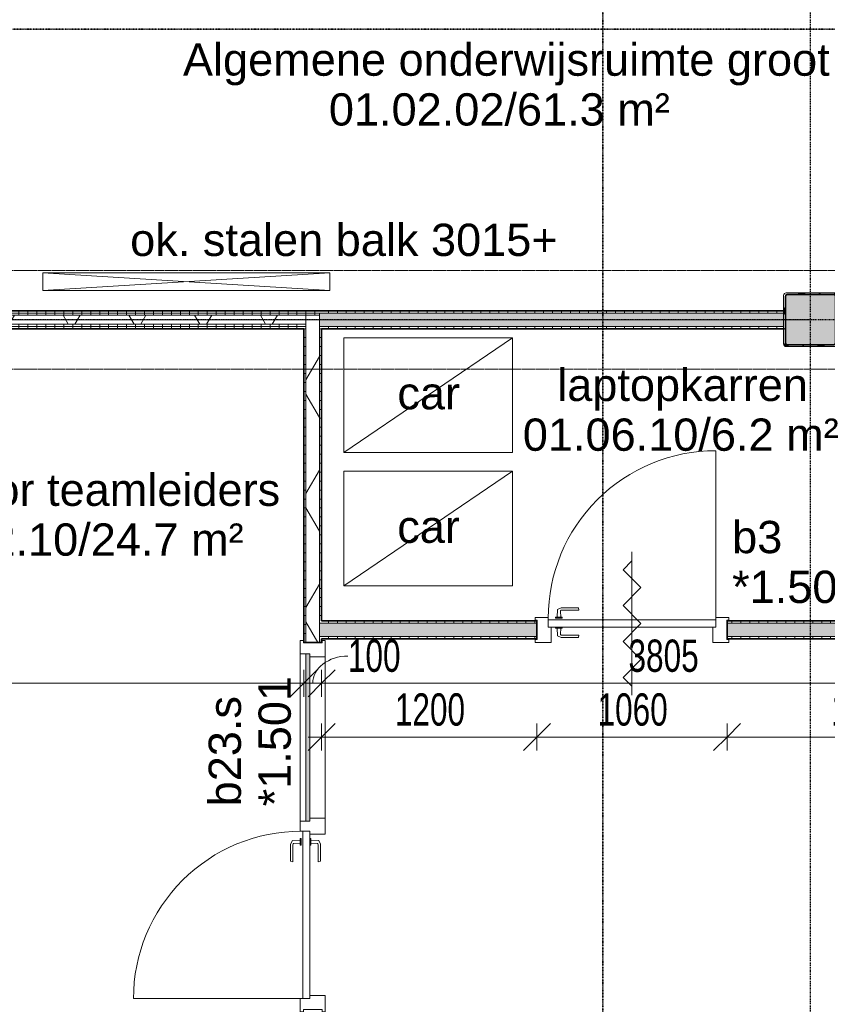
# Model space of a CAD drawing. Header units: millimetres. Extents: x -80560 to 110805, y -11020 to 52719.
# Tile 22 of 184: x 41287 to 45789, y 18781 to 24274. Entities that reach past the tile are written whole.
import ezdxf

# ---------------------------------------------------------------- set-up
doc = ezdxf.new("R2010")
doc.units = ezdxf.units.MM
for name, pattern in [('CENTER2', [20, 8, -4, 4, -4]), ('DASHDOT2', [8, 4, -2, 0, -2]), ('DASHED2', [6, 4, -2]), ('DASHED2-1', [3, 2, -1])]:
    doc.linetypes.add(name, pattern=pattern)
for name, color, linetype, lineweight in [('A-ANNO-DIMS', 211, 'Continuous', 9), ('A-ANNO-DIMS-100', 211, 'Continuous', 9), ('A-ANNO-NOTE', 131, 'Continuous', 18), ('A-AREA-IDEN', 2, 'Continuous', 9), ('A-DETL', 90, 'Continuous', 18), ('A-DETL-HDLN', 90, 'DASHED2', 18), ('A-DOOR', 31, 'Continuous', 18), ('A-FLOR-OVHD', 1, 'DASHED2-1', 18), ('A-GLAZ', 151, 'Continuous', 18), ('A-GLAZ-IDEN', 152, 'Continuous', 18), ('A-WALL', 113, 'Continuous', 35), ('A-WALL-PATT', 111, 'Continuous', 35), ('E-ELEC-EQPM', 71, 'Continuous', 18), ('G-ANNO-SYMB', 111, 'Continuous', 9), ('G-ANNO-TEXT', 231, 'Continuous', 9), ('I-WALL', 2, 'Continuous', 18), ('S-COLS', 52, 'Continuous', 18), ('S-GRID', 1, 'Continuous', 9)]:
    doc.layers.add(name, color=color, linetype=linetype, lineweight=lineweight)
doc.styles.add('Arial', font='arial.ttf', dxfattribs={"height": 180})
doc.styles.add('Arial_5', font='arial.ttf', dxfattribs={"width": 0.7, "height": 180})
doc.dimstyles.new('n3o_1_8', dxfattribs={"dimscale": 304.8, "dimtxt": 183.646692, "dimasz": 0.492126, "dimexe": 0.246063, "dimexo": 0.0625, "dimgap": 0.032808, "dimtad": 1, "dimdec": 0, "dimdsep": 46, "dimtxsty": 'Arial_5', "dimblk1": 'OBLIQUE', "dimblk2": 'OBLIQUE', "dimsah": 1, "dimcen": 0.09, "dimdle": 0.246063, "dimazin": 0, "dimtfac": 1, "dimtdec": 4, "dimtix": 1, "dimtmove": 0, "dimatfit": 3, "dimfxl": 0.246063, "dimfxlon": 1, "dimtvp": 1, "dimtolj": 1, "dimtzin": 0, "dimarcsym": 2})
doc.dimstyles.new('n3o_1_8_1', dxfattribs={"dimscale": 304.8, "dimtxt": 183.646692, "dimasz": 0.492126, "dimexe": 0.246063, "dimexo": 0.0625, "dimgap": 0.032808, "dimtad": 1, "dimdec": 0, "dimdsep": 46, "dimtxsty": 'Arial_5', "dimblk1": 'OBLIQUE', "dimblk2": 'OBLIQUE', "dimsah": 1, "dimcen": 0.09, "dimdle": 0.246063, "dimazin": 0, "dimtfac": 1, "dimtdec": 4, "dimtix": 1, "dimtmove": 2, "dimatfit": 3, "dimfxl": 0.246063, "dimfxlon": 1, "dimtvp": 1, "dimtolj": 1, "dimtzin": 0, "dimarcsym": 2})
doc.dimstyles.new('n3o_1_8_2', dxfattribs={"dimscale": 304.8, "dimtxt": 183.646692, "dimasz": 0.492126, "dimexe": 0.246063, "dimexo": 0.0625, "dimgap": 0.032808, "dimtad": 1, "dimdec": 0, "dimdsep": 46, "dimtxsty": 'Arial_5', "dimblk1": 'OBLIQUE', "dimblk2": 'OBLIQUE', "dimsah": 1, "dimcen": 0.09, "dimdle": 0.246063, "dimazin": 0, "dimtfac": 1, "dimtdec": 4, "dimtix": 1, "dimtmove": 1, "dimatfit": 3, "dimfxl": 0.246063, "dimfxlon": 1, "dimtvp": 1, "dimtolj": 1, "dimtzin": 0, "dimarcsym": 2})
doc.dimstyles.new('n3o_1_8_3', dxfattribs={"dimscale": 304.8, "dimtxt": 183.646692, "dimasz": 0.492126, "dimexe": 0.246063, "dimexo": 0.0625, "dimgap": 0.032808, "dimtad": 1, "dimdec": 0, "dimdsep": 46, "dimtxsty": 'Arial_5', "dimblk1": 'OBLIQUE', "dimblk2": 'OBLIQUE', "dimsah": 1, "dimcen": 0.09, "dimdle": 0.246063, "dimazin": 0, "dimtfac": 1, "dimtdec": 4, "dimtix": 1, "dimtmove": 0, "dimatfit": 3, "dimfxl": 0.246063, "dimfxlon": 1, "dimtvp": 1, "dimtolj": 1, "dimtzin": 0, "dimarcsym": 2})
pattern_1 = [(90, (45057.32, 22550), (-50, -2e-13), [])]
pattern_2 = [(180, (42969.82, 20350), (2e-13, -50), [])]
pattern_3 = [(60, (24894.82, 0), (-274.963, 158.75), []), (120, (24894.82, 0), (-274.963, -158.75), [])]
pattern_4 = [(90, (40082.32, 22550), (-50, 2e-13), [])]
pattern_5 = [(90, (45107.32, 20820), (-50, -1e-13), [])]

# ---------------------------------------------------------------- blocks, each defined once
blk = doc.blocks.new('NLRS_28_SCO_UN_staalkolom koker betongevuld_gen_CGA - kolom D-1199510-DO_01 eerste verdieping')
at = {"layer": 'S-COLS', "lineweight": 5}
h = blk.add_hatch(dxfattribs=at)
h.set_pattern_fill('FP_155', color=256, style=0, pattern_type=2)
h.set_pattern_definition([(45, (-20800, -22600), (-99.99975, 99.99975), []), (45, (-20715, -22600), (-99.99975, 99.99975), []), (45, (-20710, -22600), (-99.99975, 99.99975), []), (45, (-20705, -22600), (-99.99975, 99.99975), []), (45, (-20700, -22600), (-99.99975, 99.99975), []), (45, (-20695, -22600), (-99.99975, 99.99975), []), (45, (-20690, -22600), (-99.99975, 99.99975), []), (45, (-20685, -22600), (-99.99975, 99.99975), [])])
h.paths.add_polyline_path([(135, -150), (145.6, -145.6), (150, -135), (150, 135), (145.6, 145.6), (135, 150), (-135, 150), (-145.6, 145.6), (-150, 135), (-150, -135), (-145.6, -145.6), (-135, -150)], flags=0)
h.paths.add_polyline_path([(130, -140), (-130, -140), (-137.1, -137.1), (-140, -130), (-140, 130), (-137.1, 137.1), (-130, 140), (130, 140), (137.1, 137.1), (140, 130), (140, -130), (137.1, -137.1)], flags=0)
at = {"layer": 'S-COLS', "lineweight": 9}
blk.add_hatch(color=256, dxfattribs=at).paths.add_polyline_path([(130, -140), (137.1, -137.1), (140, -130), (140, 130), (137.1, 137.1), (130, 140), (-130, 140), (-137.1, 137.1), (-140, 130), (-140, -130), (-137.1, -137.1), (-130, -140)], flags=0)
at = {"layer": 'S-COLS'}
for p, q in [((-150, 135), (-150, -135)), ((-140, -130), (-140, 130)), ((135, 150), (-135, 150)), ((-130, 140), (130, 140)), ((140, 130), (140, -130)), ((150, -135), (150, 135)), ((-135, -150), (135, -150)), ((130, -140), (-130, -140))]:
    blk.add_line(p, q, dxfattribs=at)
at = {"layer": 'S-COLS', "lineweight": 35}
for p, q in [((-140, 130), (-140, -130)), ((130, 140), (-130, 140)), ((140, -130), (140, 130)), ((-130, -140), (130, -140))]:
    blk.add_line(p, q, dxfattribs=at)
at = {"layer": 'S-COLS'}
for centre, radius, start, end in [((-135, 135), 15, 90, 180), ((-130, 130), 10, 90, 180), ((130, 130), 10, 0, 90), ((135, 135), 15, 360, 90), ((-135, -135), 15, 180, 270), ((-130, -130), 10, 180, 270), ((130, -130), 10, 270, 0), ((135, -135), 15, 270, 360)]:
    blk.add_arc(centre, radius, start, end, dxfattribs=at)
at = {"layer": 'S-COLS', "lineweight": 35}
for centre, start, end in [((-130, 130), 90, 180), ((130, 130), 360, 90), ((-130, -130), 180, 270), ((130, -130), 270, 360)]:
    blk.add_arc(centre, 10, start, end, dxfattribs=at)
blk = doc.blocks.new('19112_SW_LeonardoCollege_R2020_rvt-1-DO_01 eerste verdieping')
at = {"color": 9, "lineweight": 9}
blk.add_blockref('NLRS_28_SCO_UN_staalkolom koker betongevuld_gen_CGA - kolom D-1199510-DO_01 eerste verdieping', (20800, 22600), dxfattribs=at)
blk = doc.blocks.new('82_apparaat_rechthoekig_met clearance - Digiboard-30664863-DO_01 eerste verdieping')
at = {"layer": 'E-ELEC-EQPM'}
for p, q in [((-50, -800), (-50, 800)), ((-50, 800), (50, 800)), ((-50, -800), (-50, 800)), ((-50, 800), (50, 800)), ((50, 800), (-50, -800)), ((-50, 800), (50, -800)), ((50, 800), (-50, 800)), ((-50, 800), (-50, -800)), ((50, 800), (50, -800)), ((50, 800), (50, -800)), ((50, -800), (50, 800)), ((50, -800), (-50, -800)), ((50, -800), (-50, -800)), ((-50, -800), (50, -800))]:
    blk.add_line(p, q, dxfattribs=at)
blk = doc.blocks.new('32_n3o_deur_enkel met zijlicht - 90x139_17_K_930_2410x2070_deur glasstrook-34072707-DO_01 eerste verdieping')
at = {"layer": 'A-GLAZ'}
for p, q in [((-1035, 70), (-945, 70)), ((-1035, 53), (-1035, 70)), ((-945, 70), (-945, -15)), ((-45, 70), (-945, 70)), ((-45, 70), (45, 70)), ((-45, -15), (-45, 70)), ((45, 70), (45, -15)), ((945, 70), (1035, 70)), ((945, -15), (945, 70)), ((1035, 70), (1035, 53)), ((-1023, 53), (-1035, 53)), ((-1023, -52), (-1023, 53)), ((1023, 53), (1023, -52)), ((1035, 53), (1023, 53)), ((-1035, -52), (-1023, -52)), ((-1035, -69), (-1035, -52)), ((-962, -39), (-962, -69)), ((-28, -69), (-28, -39)), ((1023, -52), (1035, -52)), ((1035, -52), (1035, -69)), ((-962, -69), (-1035, -69)), ((-962, -69), (-28, -69)), ((28, -69), (-28, -69)), ((28, -55), (28, -69)), ((962, -69), (962, -55)), ((1035, -69), (962, -69))]:
    blk.add_line(p, q, dxfattribs=at)
blk = doc.blocks.new('30_n3o_deur_dicht - 40mm_draai_LS-31987325-DO_01 eerste verdieping')
at = {"layer": 'A-DOOR'}
for p, q in [((-934, -40), (-934, 0)), ((-934, 0), (0, 0)), ((0, 0), (0, -40)), ((0, -40), (-934, -40))]:
    blk.add_line(p, q, dxfattribs=at)
blk = doc.blocks.new('30_n3o_beslag_deurkruk_met_schild - std-887349-DO_01 eerste verdieping')
at = {"layer": 'A-DOOR'}
for p, q in [((-7.8, 48.4), (12.7, 58)), ((12.7, 58), (108, 58)), ((108, 58), (111, 45)), ((18.5, 5), (-18.5, 5)), ((-18.5, 5), (-18.5, 0)), ((-10, 5), (-7.8, 48.4)), ((8.3, 39.7), (10, 5)), ((111, 45), (13.3, 45)), ((18.5, 0), (18.5, 5))]:
    blk.add_line(p, q, dxfattribs=at)
at = {"layer": 'A-DOOR', "flags": 128}
blk.add_lwpolyline([(13.3, 45), (11.3, 44.6), (9.6, 43.4), (8.6, 41.7), (8.3, 39.7)], dxfattribs=at)
blk = doc.blocks.new('30_n3o_beslag_deurkruk_met_schild - std-875116-DO_01 eerste verdieping')
at = {"layer": 'A-DOOR'}
for p, q in [((18.5, 0), (-18.5, 0)), ((-18.5, 0), (-18.5, -5)), ((18.5, -5), (18.5, 0)), ((-18.5, -5), (18.5, -5)), ((-7.8, -48.4), (-10, -5)), ((12.7, -58), (-7.8, -48.4)), ((10, -5), (8.3, -39.7)), ((13.3, -45), (111, -45)), ((111, -45), (108, -58)), ((108, -58), (12.7, -58))]:
    blk.add_line(p, q, dxfattribs=at)
at = {"layer": 'A-DOOR', "flags": 128}
blk.add_lwpolyline([(8.3, -39.7), (8.6, -41.7), (9.6, -43.4), (11.3, -44.6), (13.3, -45)], dxfattribs=at)
blk = doc.blocks.new('00_n3o_symbool_swingangle - std-31756284-DO_01 eerste verdieping')
at = {"layer": 'A-DOOR'}
blk.add_line((-415, 10), (-415, 944), dxfattribs=at)
blk.add_arc((-415, 10), 934, 360, 90, dxfattribs=at)
blk = doc.blocks.new('30_n3o_raam_vast - 24mm-31742711-DO_01 eerste verdieping')
at = {"layer": 'A-DOOR'}
blk.add_hatch(color=256, dxfattribs=at).paths.add_polyline_path([(-934, -24), (0, -24), (0, 0), (-934, 0)], flags=0)
for p, q in [((-934, -24), (-934, 0)), ((-934, 0), (0, 0)), ((0, 0), (0, -24)), ((0, -24), (-934, -24))]:
    blk.add_line(p, q, dxfattribs=at)
blk = doc.blocks.new('32_n3o_deur_enkel - 90x139_17_K_930_2410x1080_zs-32504887-DO_01 eerste verdieping')
at = {"layer": 'A-GLAZ'}
for p, q in [((-467, 69.5), (-540, 69.5)), ((-540, 69.5), (-540, 54.5)), ((-467, 55.5), (-467, 69.5)), ((540, 69.5), (467, 69.5)), ((467, 69.5), (467, 55.5)), ((540, 54.5), (540, 69.5)), ((-540, 54.5), (-528, 54.5)), ((-528, 54.5), (-528, -54.5)), ((-450, -69.5), (-450, 15.5)), ((450, 15.5), (450, -69.5)), ((528, -54.5), (528, 54.5)), ((528, 54.5), (540, 54.5)), ((-528, -54.5), (-540, -54.5)), ((-540, -54.5), (-540, -69.5)), ((540, -54.5), (528, -54.5)), ((540, -69.5), (540, -54.5)), ((-540, -69.5), (-450, -69.5)), ((450, -69.5), (540, -69.5))]:
    blk.add_line(p, q, dxfattribs=at)
blk = doc.blocks.new('30_n3o_deur_dicht - 40mm_draai_zs_LS-31987367-DO_01 eerste verdieping')
at = {"layer": 'A-DOOR'}
for p, q in [((0, 40), (-934, 40)), ((-934, 40), (-934, 0)), ((-934, 0), (0, 0)), ((0, 0), (0, 40))]:
    blk.add_line(p, q, dxfattribs=at)
blk = doc.blocks.new('30_n3o_beslag_deurkruk_met_schild - std-V241-DO_01 eerste verdieping')
at = {"layer": 'A-DOOR'}
for p, q in [((-18.5, 0), (-18.5, -5)), ((18.5, -5), (18.5, 0)), ((-18.5, -5), (18.5, -5)), ((-7.8, -48.4), (-10, -5)), ((12.7, -58), (-7.8, -48.4)), ((10, -5), (8.3, -39.7)), ((13.3, -45), (111, -45)), ((111, -45), (108, -58)), ((108, -58), (12.7, -58))]:
    blk.add_line(p, q, dxfattribs=at)
at = {"layer": 'A-DOOR', "flags": 128}
blk.add_lwpolyline([(8.3, -39.7), (8.6, -41.7), (9.6, -43.4), (11.3, -44.6), (13.3, -45)], dxfattribs=at)
blk = doc.blocks.new('30_n3o_beslag_deurkruk_met_schild - std-V242-DO_01 eerste verdieping')
at = {"layer": 'A-DOOR'}
for p, q in [((-7.8, 48.4), (12.7, 58)), ((12.7, 58), (108, 58)), ((108, 58), (111, 45)), ((18.5, 5), (-18.5, 5)), ((-18.5, 5), (-18.5, 0)), ((-10, 5), (-7.8, 48.4)), ((8.3, 39.7), (10, 5)), ((111, 45), (13.3, 45)), ((18.5, 0), (18.5, 5)), ((-18.5, 0), (18.5, 0))]:
    blk.add_line(p, q, dxfattribs=at)
at = {"layer": 'A-DOOR', "flags": 128}
blk.add_lwpolyline([(13.3, 45), (11.3, 44.6), (9.6, 43.4), (8.6, 41.7), (8.3, 39.7)], dxfattribs=at)
blk = doc.blocks.new('00_n3o_symbool_swingangle - std-31745489-DO_01 eerste verdieping')
at = {"layer": 'A-DOOR'}
blk.add_line((-415, -10), (-415, -944), dxfattribs=at)
blk.add_arc((-415, -10), 934, 270, 0, dxfattribs=at)
blk = doc.blocks.new('DIMBLOCK207-DO_01 eerste verdieping')
at = {"layer": 'A-ANNO-DIMS-100'}
for p, q in [((37255.3, 20572.3), (37330.3, 20647.3)), ((37255.3, 20647.3), (37255.3, 20497.3)), ((37255.3, 20572.3), (37255.3, 20647.3)), ((42869.8, 20572.3), (42944.8, 20647.3)), ((42869.8, 20647.3), (42869.8, 20497.3)), ((42869.8, 20572.3), (42869.8, 20647.3)), ((37180.3, 20572.3), (42869.8, 20572.3)), ((37255.3, 20572.3), (37180.3, 20497.3)), ((42869.8, 20572.3), (42794.8, 20497.3))]:
    blk.add_line(p, q, dxfattribs=at)
at = {"layer": 'A-ANNO-DIMS-100', "color": 0, "insert": (40094.6, 20816), "char_height": 180, "width": 461.094, "attachment_point": 1, "line_spacing_factor": 0.941778, "style": 'Arial_5'}
blk.add_mtext('5615', dxfattribs=at)
blk = doc.blocks.new('_Oblique')
at = {"color": 0, "linetype": 'ByBlock', "lineweight": -2}
blk.add_line((-0.5, -0.5), (0.5, 0.5), dxfattribs=at)
blk = doc.blocks.new('DIMBLOCK208-DO_01 eerste verdieping')
at = {"layer": 'A-ANNO-DIMS-100'}
for p, q in [((42869.8, 20572.3), (42944.8, 20647.3)), ((42869.8, 20647.3), (42869.8, 20497.3)), ((42869.8, 20572.3), (42869.8, 20647.3)), ((42969.8, 20572.3), (43044.8, 20647.3)), ((42969.8, 20647.3), (42969.8, 20497.3)), ((42969.8, 20572.3), (42969.8, 20647.3)), ((42869.8, 20572.3), (42794.8, 20497.3)), ((42869.8, 20572.3), (42969.8, 20572.3)), ((42969.8, 20572.3), (42894.8, 20497.3))]:
    blk.add_line(p, q, dxfattribs=at)
blk.add_ellipse((43116, 20572.3), major_axis=(196.2, 0), ratio=0.770912, start_param=1.570796, end_param=3.141593, dxfattribs=at)
at = {"layer": 'A-ANNO-DIMS-100', "color": 0, "insert": (43116, 20816), "char_height": 180, "width": 345.821, "attachment_point": 1, "line_spacing_factor": 0.941778, "style": 'Arial_5'}
blk.add_mtext('100', dxfattribs=at)
blk = doc.blocks.new('DIMBLOCK209-DO_01 eerste verdieping')
at = {"layer": 'A-ANNO-DIMS-100'}
for p, q in [((42969.8, 20572.3), (43044.8, 20647.3)), ((42969.8, 20647.3), (42969.8, 20497.3)), ((42969.8, 20572.3), (42969.8, 20647.3)), ((46774.8, 20572.3), (46849.8, 20647.3)), ((46774.8, 20647.3), (46774.8, 20497.3)), ((46774.8, 20572.3), (46774.8, 20647.3)), ((42969.8, 20572.3), (42894.8, 20497.3)), ((42969.8, 20572.3), (46774.8, 20572.3)), ((46774.8, 20572.3), (46699.8, 20497.3))]:
    blk.add_line(p, q, dxfattribs=at)
at = {"layer": 'A-ANNO-DIMS-100', "color": 0, "insert": (44680.2, 20816), "char_height": 180, "width": 461.094, "attachment_point": 1, "line_spacing_factor": 0.941778, "style": 'Arial_5'}
blk.add_mtext('3805', dxfattribs=at)
blk = doc.blocks.new('DIMBLOCK555-DO_01 eerste verdieping')
at = {"layer": 'A-ANNO-DIMS-100'}
for p, q in [((42969.8, 20272.3), (43044.8, 20347.3)), ((42969.8, 20347.3), (42969.8, 20197.3)), ((42969.8, 20272.3), (42969.8, 20347.3)), ((44169.8, 20272.3), (44244.8, 20347.3)), ((44169.8, 20347.3), (44169.8, 20197.3)), ((44169.8, 20272.3), (44169.8, 20347.3)), ((42894.8, 20272.3), (44169.8, 20272.3)), ((42969.8, 20272.3), (42894.8, 20197.3)), ((44169.8, 20272.3), (44094.8, 20197.3))]:
    blk.add_line(p, q, dxfattribs=at)
at = {"layer": 'A-ANNO-DIMS-100', "color": 0, "insert": (43377.7, 20516), "char_height": 180, "width": 461.094, "attachment_point": 1, "line_spacing_factor": 0.941778, "style": 'Arial_5'}
blk.add_mtext('1200', dxfattribs=at)
blk = doc.blocks.new('DIMBLOCK556-DO_01 eerste verdieping')
at = {"layer": 'A-ANNO-DIMS-100'}
for p, q in [((44169.8, 20272.3), (44244.8, 20347.3)), ((44169.8, 20347.3), (44169.8, 20197.3)), ((44169.8, 20272.3), (44169.8, 20347.3)), ((45229.8, 20272.3), (45304.8, 20347.3)), ((45229.8, 20347.3), (45229.8, 20197.3)), ((45229.8, 20272.3), (45229.8, 20347.3)), ((44169.8, 20272.3), (44094.8, 20197.3)), ((44169.8, 20272.3), (45229.8, 20272.3)), ((45229.8, 20272.3), (45154.8, 20197.3))]:
    blk.add_line(p, q, dxfattribs=at)
at = {"layer": 'A-ANNO-DIMS-100', "color": 0, "insert": (44507.7, 20516), "char_height": 180, "width": 461.094, "attachment_point": 1, "line_spacing_factor": 0.941778, "style": 'Arial_5'}
blk.add_mtext('1060', dxfattribs=at)
blk = doc.blocks.new('DIMBLOCK557-DO_01 eerste verdieping')
at = {"layer": 'A-ANNO-DIMS-100'}
for p, q in [((45229.8, 20272.3), (45304.8, 20347.3)), ((45229.8, 20347.3), (45229.8, 20197.3)), ((45229.8, 20272.3), (45229.8, 20347.3)), ((46774.8, 20272.3), (46849.8, 20347.3)), ((46774.8, 20347.3), (46774.8, 20197.3)), ((46774.8, 20272.3), (46774.8, 20347.3)), ((45229.8, 20272.3), (45154.8, 20197.3)), ((45229.8, 20272.3), (46849.8, 20272.3)), ((46774.8, 20272.3), (46699.8, 20197.3))]:
    blk.add_line(p, q, dxfattribs=at)
at = {"layer": 'A-ANNO-DIMS-100', "color": 0, "insert": (45810.2, 20516), "char_height": 180, "width": 461.094, "attachment_point": 1, "line_spacing_factor": 0.941778, "style": 'Arial_5'}
blk.add_mtext('1545', dxfattribs=at)

msp = doc.modelspace()

# ---------------------------------------------------------------- hatches: boundary and pattern name
at = {"layer": 'A-WALL-PATT', "lineweight": 18}
h = msp.add_hatch(dxfattribs=at)
h.set_pattern_fill('FP_38', color=256, angle=90, style=0, pattern_type=2)
h.set_pattern_definition(pattern_4)
h.paths.add_polyline_path([(42957.3, 22637.5), (42969.8, 22637.5), (42969.8, 22650), (39994.8, 22650), (39994.8, 22637.5), (42869.8, 22637.5)], flags=0)
h.paths.add_polyline_path([(39533.2, 22637.5), (39694.8, 22637.5), (39694.8, 22650), (37594.8, 22650), (37594.8, 22637.5), (38358.5, 22637.5)], flags=0)
h = msp.add_hatch(dxfattribs=at)
h.set_pattern_fill('FP_38', color=256, angle=90, style=0, pattern_type=2)
h.set_pattern_definition(pattern_4)
h.paths.add_polyline_path([(42882.3, 22625), (42957.3, 22625), (42957.3, 22637.5), (39994.8, 22637.5), (39994.8, 22625), (42869.8, 22625)], flags=0)
h.paths.add_polyline_path([(39599.8, 22625), (39694.8, 22625), (39694.8, 22637.5), (37594.8, 22637.5), (37594.8, 22625), (39533.2, 22625)], flags=0)
at = {"layer": 'A-WALL-PATT', "lineweight": 5}
h = msp.add_hatch(color=256, dxfattribs=at)
h.paths.add_polyline_path([(47144.8, 22562.5), (47157.3, 22562.5), (47157.3, 22637.5), (45844.8, 22637.5), (45844.8, 22562.5), (46862.3, 22562.5)], flags=0)
h.paths.add_polyline_path([(45387.3, 22562.5), (45544.8, 22562.5), (45544.8, 22637.5), (42957.3, 22637.5), (42957.3, 22562.5), (44231.9, 22562.5)], flags=0)
at = {"layer": 'A-WALL-PATT', "lineweight": 18}
h = msp.add_hatch(dxfattribs=at)
h.set_pattern_fill('FP_32', color=256, angle=90, style=0, pattern_type=2)
h.set_pattern_definition(pattern_1)
h.paths.add_polyline_path([(47144.8, 22637.5), (47144.8, 22650), (45844.8, 22650), (45844.8, 22637.5), (46581.3, 22637.5)], flags=0)
h.paths.add_polyline_path([(45544.8, 22637.5), (45544.8, 22650), (42969.8, 22650), (42969.8, 22637.5), (45462.3, 22637.5)], flags=0)
h = msp.add_hatch(dxfattribs=at)
h.set_pattern_fill('FP_2', color=256, style=0, pattern_type=2)
h.set_pattern_definition(pattern_3)
h.paths.add_polyline_path([(41882.6, 22575), (42882.3, 22575), (42882.3, 22625), (39994.8, 22625), (39994.8, 22575), (40707.9, 22575)], flags=0)
h.paths.add_polyline_path([(39694.8, 22575), (39694.8, 22625), (37594.8, 22625), (37594.8, 22575), (39549.8, 22575)], flags=0)
h = msp.add_hatch(dxfattribs=at)
h.set_pattern_fill('FP_38', color=256, angle=90, style=0, pattern_type=2)
h.set_pattern_definition(pattern_4)
h.paths.add_polyline_path([(42882.3, 22562.5), (42882.3, 22575), (39994.8, 22575), (39994.8, 22562.5), (42869.8, 22562.5)], flags=0)
h.paths.add_polyline_path([(38358.5, 22562.5), (39694.8, 22562.5), (39694.8, 22575), (37594.8, 22574.3), (37594.8, 22562.5), (37771.2, 22562.5)], flags=0)
h = msp.add_hatch(dxfattribs=at)
h.set_pattern_fill('FP_2', color=256, style=0, pattern_type=2)
h.set_pattern_definition(pattern_3)
h.paths.add_polyline_path([(42882.3, 18075), (42957.3, 18075), (42957.3, 18750), (42882.3, 18750), (42882.3, 18087.3)], flags=0)
h.paths.add_polyline_path([(42957.3, 20800), (42957.3, 22625), (42882.3, 22625), (42882.3, 20800)], flags=0)
h = msp.add_hatch(dxfattribs=at)
h.set_pattern_fill('FP_38', color=256, angle=90, style=0, pattern_type=2)
h.set_pattern_definition(pattern_4)
h.paths.add_polyline_path([(42869.8, 22550), (42869.8, 22562.5), (39994.8, 22562.5), (39994.8, 22550), (41882.6, 22550)], flags=0)
h.paths.add_polyline_path([(39694.8, 22550), (39694.8, 22562.5), (37594.8, 22562.5), (37594.8, 22550), (39533.2, 22550)], flags=0)
h = msp.add_hatch(dxfattribs=at)
h.set_pattern_fill('FP_34', color=256, angle=90, style=0, pattern_type=2)
h.set_pattern_definition(pattern_2)
h.paths.add_polyline_path([(42869.8, 18137.5), (42882.3, 18137.5), (42882.3, 18750), (42869.8, 18750), (42869.8, 18150)], flags=0)
h.paths.add_polyline_path([(42869.8, 20800), (42882.3, 20800), (42882.3, 22562.5), (42869.8, 22562.5), (42869.8, 21586.6)], flags=0)
h = msp.add_hatch(dxfattribs=at)
h.set_pattern_fill('FP_34', color=256, angle=90, style=0, pattern_type=2)
h.set_pattern_definition(pattern_2)
h.paths.add_polyline_path([(42957.3, 18137.5), (42969.8, 18137.5), (42969.8, 18750), (42957.3, 18750), (42957.3, 18253.9)], flags=0)
h.paths.add_polyline_path([(42957.3, 20800), (42969.8, 20800), (42969.8, 20832.5), (42957.3, 20832.5)], flags=0)
h.paths.add_polyline_path([(42957.3, 20907.5), (42969.8, 20907.5), (42969.8, 22562.5), (42957.3, 22562.5), (42957.3, 21586.6)], flags=0)
h = msp.add_hatch(dxfattribs=at)
h.set_pattern_fill('FP_32', color=256, angle=90, style=0, pattern_type=2)
h.set_pattern_definition(pattern_1)
h.paths.add_polyline_path([(46787.3, 22550), (46787.3, 22562.5), (45844.8, 22562.5), (45844.8, 22550), (46774.8, 22550)], flags=0)
h.paths.add_polyline_path([(45374.8, 22550), (45544.8, 22550), (45544.8, 22562.5), (42969.8, 22562.5), (42969.8, 22550), (44231.9, 22550)], flags=0)
h.paths.add_polyline_path([(46862.3, 22550), (47144.8, 22550), (47144.8, 22562.5), (46862.3, 22562.5)], flags=0)
at = {"layer": 'A-WALL-PATT', "lineweight": 5}
h = msp.add_hatch(color=256, dxfattribs=at)
h.paths.add_polyline_path([(42957.3, 20832.5), (44169.8, 20832.5), (44169.8, 20907.5), (42957.3, 20907.5)], flags=0)
h.paths.add_polyline_path([(45229.8, 20832.5), (47232.3, 20832.5), (47232.3, 20907.5), (45229.8, 20907.5)], flags=0)
at = {"layer": 'A-WALL-PATT', "lineweight": 18}
h = msp.add_hatch(dxfattribs=at)
h.set_pattern_fill('FP_184', color=256, angle=90, style=0, pattern_type=2)
h.set_pattern_definition(pattern_5)
h.paths.add_polyline_path([(47157.3, 20907.5), (47157.3, 20920), (46862.3, 20920), (46862.3, 20907.5)], flags=0)
h.paths.add_polyline_path([(46581.3, 20907.5), (46787.3, 20907.5), (46787.3, 20920), (45229.8, 20920), (45229.8, 20907.5)], flags=0)
h.paths.add_polyline_path([(43057.3, 20907.5), (44169.8, 20907.5), (44169.8, 20920), (42969.8, 20920), (42969.8, 20907.5)], flags=0)
h = msp.add_hatch(dxfattribs=at)
h.set_pattern_fill('FP_184', color=256, angle=90, style=0, pattern_type=2)
h.set_pattern_definition(pattern_5)
h.paths.add_polyline_path([(47244.8, 20820), (47244.8, 20832.5), (45229.8, 20832.5), (45229.8, 20820), (46581.3, 20820)], flags=0)
h.paths.add_polyline_path([(44169.8, 20820), (44169.8, 20832.5), (42969.8, 20832.5), (42969.8, 20820), (43057.3, 20820)], flags=0)

# ---------------------------------------------------------------- linework, layer by layer
at = {"layer": 'A-ANNO-NOTE', "lineweight": 9}
for p, q in [((44649.8, 21205.8), (44699.8, 21255.8)), ((44699.8, 20505.5), (44699.8, 21305.5)), ((44749.9, 21105.7), (44649.8, 21205.8)), ((44649.8, 21005.6), (44749.9, 21105.7)), ((44749.9, 20905.5), (44649.8, 21005.6)), ((44749.9, 20905.5), (44649.8, 20805.4)), ((44649.8, 20805.4), (44749.9, 20705.3)), ((44749.9, 20705.3), (44649.8, 20605.2)), ((44649.8, 20605.2), (44699.8, 20555.2))]:
    msp.add_line(p, q, dxfattribs=at)
at = {"layer": 'A-DETL'}
for p, q in [((43094.1, 22499.6), (43094.1, 21859.6)), ((44034.1, 22499.6), (43094.1, 22499.6)), ((44034.1, 22499.6), (43094.1, 21859.6)), ((44034.1, 21859.6), (44034.1, 22499.6)), ((43094.1, 21859.6), (44034.1, 21859.6)), ((43093.5, 21754.9), (43093.5, 21114.9)), ((44033.5, 21754.9), (43093.5, 21754.9)), ((44033.5, 21754.9), (43093.5, 21114.9)), ((44033.5, 21114.9), (44033.5, 21754.9)), ((43093.5, 21114.9), (44033.5, 21114.9))]:
    msp.add_line(p, q, dxfattribs=at)
at = {"layer": 'A-DETL-HDLN'}
for p, q in [((36094.8, 22875), (46694.8, 22875)), ((46694.8, 22325), (36094.8, 22325))]:
    msp.add_line(p, q, dxfattribs=at)
at = {"layer": 'A-FLOR-OVHD'}
msp.add_line((39844.8, 22600), (45694.8, 22600), dxfattribs=at)
at = {"layer": 'A-WALL', "lineweight": 18}
for p, q in [((39994.8, 22637.5), (45544.8, 22637.5)), ((42957.3, 20800), (42957.3, 22637.5)), ((39994.8, 22625), (42957.3, 22625)), ((39994.8, 22575), (42882.3, 22575)), ((42882.3, 22625), (42882.3, 20800)), ((39994.8, 22562.5), (42882.3, 22562.5)), ((42957.3, 22562.5), (45544.8, 22562.5)), ((42957.3, 20907.5), (44169.8, 20907.5)), ((45229.8, 20907.5), (46787.3, 20907.5)), ((42957.3, 20832.5), (44169.8, 20832.5)), ((45229.8, 20832.5), (47232.3, 20832.5))]:
    msp.add_line(p, q, dxfattribs=at)
at = {"layer": 'G-ANNO-SYMB', "linetype": 'DASHDOT2', "lineweight": 35}
for p, q in [((44537, 38972), (44537, 9191.1)), ((36144.6, 24220.1), (104099.5, 24220.1))]:
    msp.add_line(p, q, dxfattribs=at)
at = {"layer": 'I-WALL', "lineweight": 35}
for p, q in [((45544.8, 22650), (39994.8, 22650)), ((39994.8, 22550), (42869.8, 22550)), ((42869.8, 22550), (42869.8, 20800)), ((42969.8, 22550), (45544.8, 22550)), ((42969.8, 20920), (42969.8, 22550)), ((44169.8, 20920), (42969.8, 20920)), ((44169.8, 20820), (44169.8, 20920)), ((46774.8, 20920), (45229.8, 20920)), ((45229.8, 20920), (45229.8, 20820)), ((42969.8, 20800), (42969.8, 20820)), ((42969.8, 20820), (44169.8, 20820)), ((45229.8, 20820), (47244.8, 20820)), ((42869.8, 20800), (42969.8, 20800))]:
    msp.add_line(p, q, dxfattribs=at)
at = {"layer": 'S-GRID', "linetype": 'CENTER2', "lineweight": 25}
for p, q in [((45694.8, 4383.3), (45694.8, 52119.1)), ((110204.9, 22600), (29945.3, 22600))]:
    msp.add_line(p, q, dxfattribs=at)

# ---------------------------------------------------------------- block references
at = {"color": 250, "lineweight": 5}
msp.add_blockref('19112_SW_LeonardoCollege_R2020_rvt-1-DO_01 eerste verdieping', (24894.8, 0), dxfattribs=at)
at = {"layer": 'A-DOOR'}
for name, p, rotation in [('00_n3o_symbool_swingangle - std-31745489-DO_01 eerste verdieping', (44751.8, 20925.5), 180), ('30_n3o_raam_vast - 24mm-31742711-DO_01 eerste verdieping', (42904.8, 19803), 269.9999999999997), ('00_n3o_symbool_swingangle - std-31756284-DO_01 eerste verdieping', (42864.8, 19228), 89.9999999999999), ('30_n3o_deur_dicht - 40mm_draai_LS-31987325-DO_01 eerste verdieping', (42904.8, 18813), 269.9999999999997), ('30_n3o_beslag_deurkruk_met_schild - std-875116-DO_01 eerste verdieping', (42854.8, 19687), 270.0000000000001), ('30_n3o_beslag_deurkruk_met_schild - std-887349-DO_01 eerste verdieping', (42904.8, 19687), 269.9999999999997)]:
    msp.add_blockref(name, p, dxfattribs=dict(at, rotation=rotation))
for name, p in [('30_n3o_beslag_deurkruk_met_schild - std-V242-DO_01 eerste verdieping', (44292.8, 20935.5)), ('30_n3o_deur_dicht - 40mm_draai_zs_LS-31987367-DO_01 eerste verdieping', (45166.8, 20885.5)), ('30_n3o_beslag_deurkruk_met_schild - std-V241-DO_01 eerste verdieping', (44292.8, 20885.5))]:
    msp.add_blockref(name, p, dxfattribs=at)
at = {"layer": 'A-GLAZ'}
msp.add_blockref('32_n3o_deur_enkel - 90x139_17_K_930_2410x1080_zs-32504887-DO_01 eerste verdieping', (44699.8, 20870), dxfattribs=at)
at = {"layer": 'A-GLAZ', "rotation": 269.9999999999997}
msp.add_blockref('32_n3o_deur_enkel met zijlicht - 90x139_17_K_930_2410x2070_deur glasstrook-34072707-DO_01 eerste verdieping', (42919.8, 19775), dxfattribs=at)
at = {"layer": 'E-ELEC-EQPM', "rotation": 89.99999999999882}
msp.add_blockref('82_apparaat_rechthoekig_met clearance - Digiboard-30664863-DO_01 eerste verdieping', (42214.6, 22812.5), dxfattribs=at)

# ---------------------------------------------------------------- texts
at = {"layer": 'A-AREA-IDEN', "char_height": 180, "attachment_point": 1, "style": 'Arial'}
for s, insert, width in [('Algemene onderwijsruimte groot', (42196.5, 24140.9), 4224.893), ('01.02.02/61.3 m²', (43010.1, 23863.1), 2260.759), ('laptopkarren', (44283, 22326.8), 1635.442), ('01.06.10/6.2 m²', (44091.2, 22049), 2092.404), ('Kantoor teamleiders', (40488.5, 21741.7), 2613.501), ('01.02.10/24.7 m²', (40634, 21463.9), 2260.759)]:
    msp.add_mtext(s, dxfattribs=dict(at, insert=insert, width=width))
at = {"layer": 'A-GLAZ-IDEN', "lineweight": 9, "char_height": 180, "attachment_point": 1, "style": 'Arial'}
for s, insert, width in [('b3', (45258, 21477.9), 336.709), ('*1.504', (45258, 21200.1), 865.822)]:
    msp.add_mtext(s, dxfattribs=dict(at, insert=insert, width=width))
at = {"layer": 'A-GLAZ-IDEN', "lineweight": 9, "char_height": 180, "attachment_point": 1, "rotation": 90, "style": 'Arial'}
for s, insert, width in [('*1.501', (42617.7, 19885.7), 865.822), ('b23.s', (42339.8, 19885.7), 729.536)]:
    msp.add_mtext(s, dxfattribs=dict(at, insert=insert, width=width))
at = {"layer": 'G-ANNO-TEXT', "color": 7, "insert": (41902.2, 23135.6), "char_height": 180, "width": 2878.058, "attachment_point": 1, "style": 'Arial'}
msp.add_mtext('ok. stalen balk 3015+ ', dxfattribs=at)
at = {"layer": 'G-ANNO-TEXT', "color": 1, "char_height": 180, "width": 408.861, "attachment_point": 1, "style": 'Arial'}
for insert in [(43391.9, 22280.2), (43391.3, 21535.5)]:
    msp.add_mtext('car', dxfattribs=dict(at, insert=insert))

# ---------------------------------------------------------------- dimensions: what is measured, and where the dimension line sits
at = {"layer": 'A-ANNO-DIMS'}
for base, p1, p2, dimstyle, override, picture, middle in [((42869.8189632, 20572.273317), (37255.3189632, 20647.273317), (42869.8189632, 20647.273317), 'n3o_1_8_1', {"dimpost": '<>', "dimfxl": 5614.5}, 'DIMBLOCK207-DO_01 eerste verdieping', (40325.1132972, 20695.9546577)), ((42969.8, 20572.3), (42869.8, 20647.3), (42969.8, 20647.3), 'n3o_1_8_2', {"dimpost": '<>', "dimfxl": 100}, 'DIMBLOCK208-DO_01 eerste verdieping', (43288.9, 20696))]:
    dim = msp.add_linear_dim(base=base, p1=p1, p2=p2, dimstyle=dimstyle, override=override, dxfattribs=at)
    dim.commit()
    dim.dimension.update_dxf_attribs({"geometry": picture, "text_midpoint": middle, "dimtype": 160})
for base, p1, p2, dimstyle, override, picture, middle in [((46774.8, 20572.3), (42969.8, 20647.3), (46774.8, 20647.3), 'n3o_1_8', {"dimpost": '<>', "dimfxl": 3805}, 'DIMBLOCK209-DO_01 eerste verdieping', (44872.3, 20674.2)), ((44169.8, 20272.3), (42969.8, 20347.3), (44169.8, 20347.3), 'n3o_1_8_3', {"dimpost": '<>', "dimfxl": 1200}, 'DIMBLOCK555-DO_01 eerste verdieping', (43569.8, 20374.2)), ((45229.8, 20272.3), (44169.8, 20347.3), (45229.8, 20347.3), 'n3o_1_8_3', {"dimpost": '<>', "dimfxl": 1060}, 'DIMBLOCK556-DO_01 eerste verdieping', (44699.8, 20374.2)), ((46774.8, 20272.3), (45229.8, 20347.3), (46774.8, 20347.3), 'n3o_1_8_3', {"dimpost": '<>', "dimfxl": 1545}, 'DIMBLOCK557-DO_01 eerste verdieping', (46002.3, 20374.2))]:
    dim = msp.add_linear_dim(base=base, p1=p1, p2=p2, dimstyle=dimstyle, override=override, dxfattribs=at)
    dim.commit()
    dim.dimension.update_dxf_attribs({"geometry": picture, "text_midpoint": middle})

doc.saveas('drawing.dxf')
